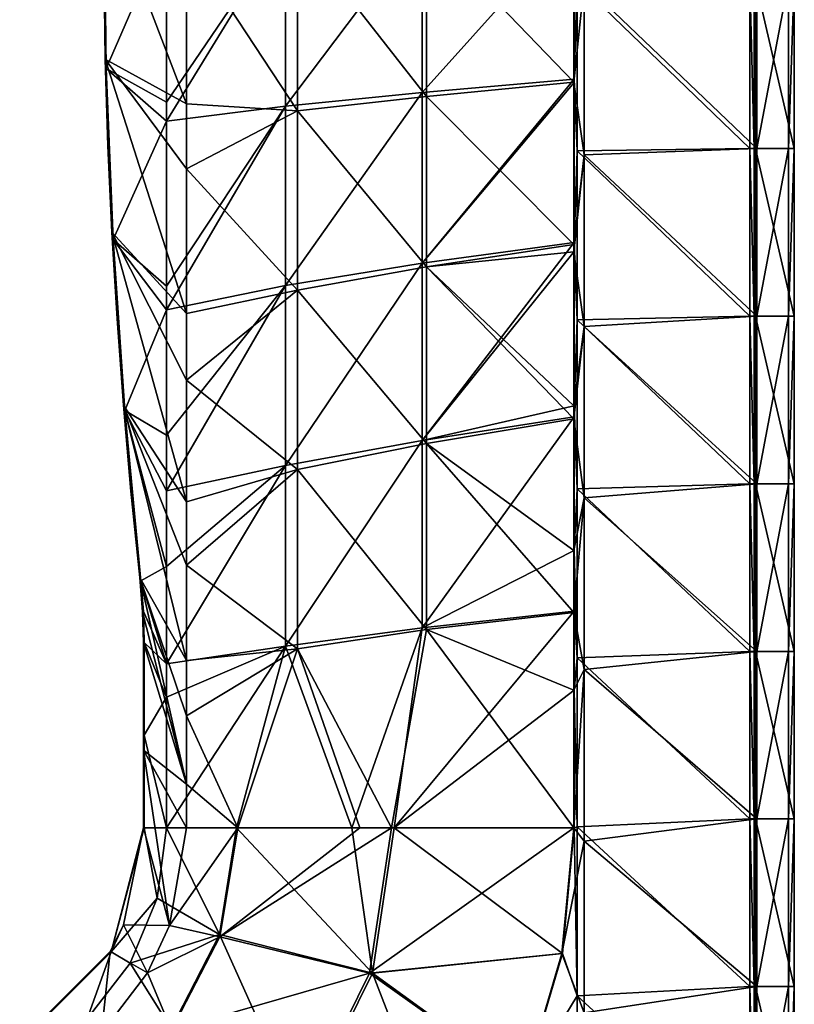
# Model space of a CAD drawing. Extents: x -85 to 85, y -85 to 85.
# Tile 10 of 14: x 49 to 85, y -51 to -6. Entities that reach past the tile are written whole.
import ezdxf

# ---------------------------------------------------------------- set-up
doc = ezdxf.new("R2010")
doc.units = 0
doc.header["$LTSCALE"] = 159.143519
for name, color, linetype in [('1', 7, 'CONTINUOUS'), ('103', 7, 'CONTINUOUS'), ('11', 7, 'CONTINUOUS'), ('111', 7, 'CONTINUOUS'), ('12', 7, 'CONTINUOUS'), ('121', 7, 'CONTINUOUS'), ('129', 7, 'CONTINUOUS'), ('13', 7, 'CONTINUOUS'), ('14', 7, 'CONTINUOUS'), ('2', 7, 'CONTINUOUS'), ('21', 7, 'CONTINUOUS'), ('22', 7, 'CONTINUOUS'), ('23', 7, 'CONTINUOUS'), ('24', 7, 'CONTINUOUS'), ('4', 7, 'CONTINUOUS'), ('45', 7, 'CONTINUOUS'), ('46', 7, 'CONTINUOUS')]:
    doc.layers.add(name, color=color, linetype=linetype)

msp = doc.modelspace()

# ---------------------------------------------------------------- linework, layer by layer
at = {"layer": '1', "color": 7, "linetype": 'CONTINUOUS'}
for points in [[(85, -3.895), (85, -11.684), (83.2, -3.895), (85, -3.895)], [(83.2, -3.895), (85, -11.684), (83.2, -11.684), (83.2, -3.895)], [(85, -11.684), (85, -19.474), (83.2, -11.684), (85, -11.684)], [(83.2, -11.684), (85, -19.474), (83.2, -19.474), (83.2, -11.684)], [(85, -19.474), (85, -27.263), (83.2, -19.474), (85, -19.474)], [(83.2, -19.474), (85, -27.263), (83.2, -27.263), (83.2, -19.474)], [(85, -27.263), (85, -35.053), (83.2, -27.263), (85, -27.263)], [(83.2, -27.263), (85, -35.053), (83.2, -35.053), (83.2, -27.263)], [(85, -35.053), (85, -42.842), (83.2, -35.053), (85, -35.053)], [(83.2, -35.053), (85, -42.842), (83.2, -42.842), (83.2, -35.053)], [(85, -42.842), (85, -50.632), (83.2, -42.842), (85, -42.842)], [(83.2, -42.842), (85, -50.632), (83.2, -50.632), (83.2, -42.842)], [(85, -50.632), (85, -58.421), (83.2, -50.632), (85, -50.632)], [(83.2, -50.632), (85, -58.421), (83.2, -58.421), (83.2, -50.632)]]:
    msp.add_3dface(points, dxfattribs=at)
at = {"layer": '103', "color": 7, "linetype": 'CONTINUOUS'}
for points in [[(85, -11.684), (85, -3.895), (84.733, -11.684, 5.102), (85, -11.684)], [(84.733, -11.684, 5.102), (85, -3.895), (84.733, -3.895, 5.102), (84.733, -11.684, 5.102)], [(85, -19.474), (85, -11.684), (84.733, -19.474, 5.102), (85, -19.474)], [(84.733, -19.474, 5.102), (85, -11.684), (84.733, -11.684, 5.102), (84.733, -19.474, 5.102)], [(85, -27.263), (85, -19.474), (84.733, -27.263, 5.102), (85, -27.263)], [(84.733, -27.263, 5.102), (85, -19.474), (84.733, -19.474, 5.102), (84.733, -27.263, 5.102)], [(85, -35.053), (85, -27.263), (84.733, -35.053, 5.102), (85, -35.053)], [(84.733, -35.053, 5.102), (85, -27.263), (84.733, -27.263, 5.102), (84.733, -35.053, 5.102)], [(85, -42.842), (85, -35.053), (84.733, -42.842, 5.102), (85, -42.842)], [(84.733, -42.842, 5.102), (85, -35.053), (84.733, -35.053, 5.102), (84.733, -42.842, 5.102)], [(85, -50.632), (85, -42.842), (84.733, -50.632, 5.102), (85, -50.632)], [(84.733, -50.632, 5.102), (85, -42.842), (84.733, -42.842, 5.102), (84.733, -50.632, 5.102)], [(85, -58.421), (85, -50.632), (84.733, -58.421, 5.102), (85, -58.421)], [(84.733, -58.421, 5.102), (85, -50.632), (84.733, -50.632, 5.102), (84.733, -58.421, 5.102)]]:
    msp.add_3dface(points, dxfattribs=at)
at = {"layer": '11', "color": 7, "linetype": 'CONTINUOUS'}
for points in [[(56.75, -43.25, 13), (55.959, -47.802, 13), (59.133, -43.25, 11.025), (56.75, -43.25, 13)], [(55.959, -47.802, 13), (58.301, -48.322, 11.025), (59.133, -43.25, 11.025), (55.959, -47.802, 13)], [(65.26, -50.017, 7.549), (66.277, -43.25, 7.549), (58.301, -48.322, 11.025), (65.26, -50.017, 7.549)], [(58.301, -48.322, 11.025), (66.277, -43.25, 7.549), (64.801, -43.25, 8.028), (58.301, -48.322, 11.025)], [(59.133, -43.25, 11.025), (58.301, -48.322, 11.025), (64.801, -43.25, 8.028), (59.133, -43.25, 11.025)], [(74.201, -49.098, 6.5), (74.75, -43.25, 6.5), (65.26, -50.017, 7.549), (74.201, -49.098, 6.5)], [(65.26, -50.017, 7.549), (74.75, -43.25, 6.5), (66.277, -43.25, 7.549), (65.26, -50.017, 7.549)], [(55.959, -47.802, 13), (54.942, -50, 13), (58.301, -48.322, 11.025), (55.959, -47.802, 13)], [(54.942, -50, 13), (56.051, -52.653, 11.025), (58.301, -48.322, 11.025), (54.942, -50, 13)], [(56.051, -52.653, 11.025), (65.26, -50.017, 7.549), (58.301, -48.322, 11.025), (56.051, -52.653, 11.025)], [(72.429, -55.115, 6.5), (74.201, -49.098, 6.5), (65.26, -50.017, 7.549), (72.429, -55.115, 6.5)], [(54.942, -50, 13), (52.796, -52.796, 13), (56.051, -52.653, 11.025), (54.942, -50, 13)], [(61.987, -56.635, 7.549), (65.26, -50.017, 7.549), (56.051, -52.653, 11.025), (61.987, -56.635, 7.549)], [(61.987, -56.635, 7.549), (72.429, -55.115, 6.5), (65.26, -50.017, 7.549), (61.987, -56.635, 7.549)]]:
    msp.add_3dface(points, dxfattribs=at)
at = {"layer": '111', "color": 7, "linetype": 'CONTINUOUS'}
for points in [[(83.2, -3.895), (83.2, -11.684), (83.132, -3.895, 3.9), (83.2, -3.895)], [(83.132, -3.895, 3.9), (83.2, -11.684), (83.132, -11.684, 3.9), (83.132, -3.895, 3.9)], [(83.2, -11.684), (83.2, -19.474), (83.132, -11.684, 3.9), (83.2, -11.684)], [(83.132, -11.684, 3.9), (83.2, -19.474), (83.132, -19.474, 3.9), (83.132, -11.684, 3.9)], [(83.2, -19.474), (83.2, -27.263), (83.132, -19.474, 3.9), (83.2, -19.474)], [(83.132, -19.474, 3.9), (83.2, -27.263), (83.132, -27.263, 3.9), (83.132, -19.474, 3.9)], [(83.2, -27.263), (83.2, -35.053), (83.132, -27.263, 3.9), (83.2, -27.263)], [(83.132, -27.263, 3.9), (83.2, -35.053), (83.132, -35.053, 3.9), (83.132, -27.263, 3.9)], [(83.2, -35.053), (83.2, -42.842), (83.132, -35.053, 3.9), (83.2, -35.053)], [(83.132, -35.053, 3.9), (83.2, -42.842), (83.132, -42.842, 3.9), (83.132, -35.053, 3.9)], [(83.2, -42.842), (83.2, -50.632), (83.132, -42.842, 3.9), (83.2, -42.842)], [(83.132, -42.842, 3.9), (83.2, -50.632), (83.132, -50.632, 3.9), (83.132, -42.842, 3.9)], [(83.2, -50.632), (83.2, -58.421), (83.132, -50.632, 3.9), (83.2, -50.632)], [(83.132, -50.632, 3.9), (83.2, -58.421), (83.132, -58.421, 3.9), (83.132, -50.632, 3.9)]]:
    msp.add_3dface(points, dxfattribs=at)
at = {"layer": '12', "color": 7, "linetype": 'CONTINUOUS'}
for points in [[(56.75, -2.063, 13), (61.907, -9.933, 9.303), (61.907, -1.597, 9.303), (56.75, -2.063, 13)], [(61.907, -1.597, 9.303), (67.907, -9.253, 7.136), (67.907, -1.482, 7.136), (61.907, -1.597, 9.303)], [(61.907, -9.933, 9.303), (67.907, -9.253, 7.136), (61.907, -1.597, 9.303), (61.907, -9.933, 9.303)], [(74.75, -8.59, 6.5), (74.75, -1.422, 6.5), (67.907, -1.482, 7.136), (74.75, -8.59, 6.5)], [(67.907, -9.253, 7.136), (74.75, -8.59, 6.5), (67.907, -1.482, 7.136), (67.907, -9.253, 7.136)], [(56.75, -2.063, 13), (56.75, -9.596, 13), (61.907, -9.933, 9.303), (56.75, -2.063, 13)], [(74.75, -16.14, 6.5), (74.75, -8.59, 6.5), (67.907, -9.253, 7.136), (74.75, -16.14, 6.5)], [(56.75, -9.596, 13), (56.75, -12.618, 13), (61.907, -9.933, 9.303), (56.75, -9.596, 13)], [(61.907, -9.933, 9.303), (67.907, -17.179, 7.136), (67.907, -9.253, 7.136), (61.907, -9.933, 9.303)], [(67.907, -17.179, 7.136), (74.75, -16.14, 6.5), (67.907, -9.253, 7.136), (67.907, -17.179, 7.136)], [(56.75, -12.618, 13), (61.907, -18.268, 9.303), (61.907, -9.933, 9.303), (56.75, -12.618, 13)], [(61.907, -18.268, 9.303), (67.907, -17.179, 7.136), (61.907, -9.933, 9.303), (61.907, -18.268, 9.303)], [(56.75, -12.618, 13), (56.75, -19.35, 13), (61.907, -18.268, 9.303), (56.75, -12.618, 13)], [(74.75, -16.473, 6.5), (74.75, -16.14, 6.5), (67.907, -17.179, 7.136), (74.75, -16.473, 6.5)], [(74.75, -23.633, 6.5), (74.75, -16.473, 6.5), (67.907, -17.179, 7.136), (74.75, -23.633, 6.5)], [(61.907, -18.268, 9.303), (67.907, -25.393, 7.136), (67.907, -17.179, 7.136), (61.907, -18.268, 9.303)], [(74.75, -24.242, 6.5), (74.75, -23.633, 6.5), (67.907, -17.179, 7.136), (74.75, -24.242, 6.5)], [(67.907, -25.393, 7.136), (74.75, -24.242, 6.5), (67.907, -17.179, 7.136), (67.907, -25.393, 7.136)], [(56.75, -19.35, 13), (56.75, -22.449, 13), (61.907, -18.268, 9.303), (56.75, -19.35, 13)], [(56.75, -22.449, 13), (61.907, -26.599, 9.303), (61.907, -18.268, 9.303), (56.75, -22.449, 13)], [(61.907, -26.599, 9.303), (67.907, -25.393, 7.136), (61.907, -18.268, 9.303), (61.907, -26.599, 9.303)], [(56.75, -22.449, 13), (56.75, -28.099, 13), (61.907, -26.599, 9.303), (56.75, -22.449, 13)], [(74.75, -30.364, 6.5), (74.75, -24.242, 6.5), (67.907, -25.393, 7.136), (74.75, -30.364, 6.5)], [(61.907, -26.599, 9.303), (67.907, -34.034, 7.136), (67.907, -25.393, 7.136), (61.907, -26.599, 9.303)], [(74.75, -33.24, 6.5), (74.75, -30.364, 6.5), (67.907, -25.393, 7.136), (74.75, -33.24, 6.5)], [(67.907, -34.034, 7.136), (74.75, -33.24, 6.5), (67.907, -25.393, 7.136), (67.907, -34.034, 7.136)], [(56.75, -28.099, 13), (56.75, -31.046, 13), (61.907, -26.599, 9.303), (56.75, -28.099, 13)], [(56.75, -31.046, 13), (61.907, -34.928, 9.303), (61.907, -26.599, 9.303), (56.75, -31.046, 13)], [(61.907, -34.928, 9.303), (67.907, -34.034, 7.136), (61.907, -26.599, 9.303), (61.907, -34.928, 9.303)], [(56.75, -31.046, 13), (56.75, -35.469, 13), (61.907, -34.928, 9.303), (56.75, -31.046, 13)], [(74.75, -36.85, 6.5), (74.75, -33.24, 6.5), (67.907, -34.034, 7.136), (74.75, -36.85, 6.5)], [(61.907, -34.928, 9.303), (66.277, -43.25, 7.549), (67.907, -34.034, 7.136), (61.907, -34.928, 9.303)], [(66.277, -43.25, 7.549), (74.75, -43.25, 6.5), (67.907, -34.034, 7.136), (66.277, -43.25, 7.549)], [(74.75, -43.25, 6.5), (74.75, -36.85, 6.5), (67.907, -34.034, 7.136), (74.75, -43.25, 6.5)], [(56.75, -35.469, 13), (56.75, -38.049, 13), (61.907, -34.928, 9.303), (56.75, -35.469, 13)], [(56.75, -38.049, 13), (59.133, -43.25, 11.025), (61.907, -34.928, 9.303), (56.75, -38.049, 13)], [(59.133, -43.25, 11.025), (64.801, -43.25, 8.028), (61.907, -34.928, 9.303), (59.133, -43.25, 11.025)], [(64.801, -43.25, 8.028), (66.277, -43.25, 7.549), (61.907, -34.928, 9.303), (64.801, -43.25, 8.028)], [(56.75, -38.049, 13), (56.75, -41.221, 13), (59.133, -43.25, 11.025), (56.75, -38.049, 13)], [(56.75, -41.221, 13), (56.75, -43.25, 13), (59.133, -43.25, 11.025), (56.75, -41.221, 13)]]:
    msp.add_3dface(points, dxfattribs=at)
at = {"layer": '121', "color": 7, "linetype": 'CONTINUOUS'}
for points in [[(83.259, -3.895, 6.5), (83.259, -11.684, 6.5), (84.733, -3.895, 5.102), (83.259, -3.895, 6.5)], [(83.259, -11.684, 6.5), (84.733, -11.684, 5.102), (84.733, -3.895, 5.102), (83.259, -11.684, 6.5)], [(83.259, -11.684, 6.5), (83.259, -19.474, 6.5), (84.733, -11.684, 5.102), (83.259, -11.684, 6.5)], [(83.259, -19.474, 6.5), (84.733, -19.474, 5.102), (84.733, -11.684, 5.102), (83.259, -19.474, 6.5)], [(83.259, -19.474, 6.5), (83.259, -27.263, 6.5), (84.733, -19.474, 5.102), (83.259, -19.474, 6.5)], [(83.259, -27.263, 6.5), (84.733, -27.263, 5.102), (84.733, -19.474, 5.102), (83.259, -27.263, 6.5)], [(83.259, -27.263, 6.5), (83.259, -35.053, 6.5), (84.733, -27.263, 5.102), (83.259, -27.263, 6.5)], [(83.259, -35.053, 6.5), (84.733, -35.053, 5.102), (84.733, -27.263, 5.102), (83.259, -35.053, 6.5)], [(83.259, -35.053, 6.5), (83.259, -42.842, 6.5), (84.733, -35.053, 5.102), (83.259, -35.053, 6.5)], [(83.259, -42.842, 6.5), (84.733, -42.842, 5.102), (84.733, -35.053, 5.102), (83.259, -42.842, 6.5)], [(83.259, -42.842, 6.5), (83.259, -50.632, 6.5), (84.733, -42.842, 5.102), (83.259, -42.842, 6.5)], [(83.259, -50.632, 6.5), (84.733, -50.632, 5.102), (84.733, -42.842, 5.102), (83.259, -50.632, 6.5)], [(83.259, -50.632, 6.5), (83.259, -58.421, 6.5), (84.733, -50.632, 5.102), (83.259, -50.632, 6.5)], [(83.259, -58.421, 6.5), (84.733, -58.421, 5.102), (84.733, -50.632, 5.102), (83.259, -58.421, 6.5)]]:
    msp.add_3dface(points, dxfattribs=at)
at = {"layer": '129', "color": 7, "linetype": 'CONTINUOUS'}
for points in [[(82.928, -11.684, 4.1), (82.928, -3.895, 4.1), (83.132, -11.684, 3.9), (82.928, -11.684, 4.1)], [(82.928, -3.895, 4.1), (83.132, -3.895, 3.9), (83.132, -11.684, 3.9), (82.928, -3.895, 4.1)], [(82.928, -19.474, 4.1), (82.928, -11.684, 4.1), (83.132, -19.474, 3.9), (82.928, -19.474, 4.1)], [(82.928, -11.684, 4.1), (83.132, -11.684, 3.9), (83.132, -19.474, 3.9), (82.928, -11.684, 4.1)], [(82.928, -27.263, 4.1), (82.928, -19.474, 4.1), (83.132, -27.263, 3.9), (82.928, -27.263, 4.1)], [(82.928, -19.474, 4.1), (83.132, -19.474, 3.9), (83.132, -27.263, 3.9), (82.928, -19.474, 4.1)], [(82.928, -35.053, 4.1), (82.928, -27.263, 4.1), (83.132, -35.053, 3.9), (82.928, -35.053, 4.1)], [(82.928, -27.263, 4.1), (83.132, -27.263, 3.9), (83.132, -35.053, 3.9), (82.928, -27.263, 4.1)], [(82.928, -42.842, 4.1), (82.928, -35.053, 4.1), (83.132, -42.842, 3.9), (82.928, -42.842, 4.1)], [(82.928, -35.053, 4.1), (83.132, -35.053, 3.9), (83.132, -42.842, 3.9), (82.928, -35.053, 4.1)], [(82.928, -50.632, 4.1), (82.928, -42.842, 4.1), (83.132, -50.632, 3.9), (82.928, -50.632, 4.1)], [(82.928, -42.842, 4.1), (83.132, -42.842, 3.9), (83.132, -50.632, 3.9), (82.928, -42.842, 4.1)], [(82.928, -58.421, 4.1), (82.928, -50.632, 4.1), (83.132, -58.421, 3.9), (82.928, -58.421, 4.1)], [(82.928, -50.632, 4.1), (83.132, -50.632, 3.9), (83.132, -58.421, 3.9), (82.928, -50.632, 4.1)]]:
    msp.add_3dface(points, dxfattribs=at)
at = {"layer": '13', "color": 7, "linetype": 'CONTINUOUS'}
for points in [[(74.771, -1.195, 4.1), (74.903, -3.928, 4.1), (74.771, -8.449, 4.1), (74.771, -1.195, 4.1)], [(74.903, -3.928, 4.1), (74.903, -11.783, 4.1), (74.771, -8.449, 4.1), (74.903, -3.928, 4.1)], [(82.928, -11.684, 4.1), (74.903, -3.928, 4.1), (82.928, -3.895, 4.1), (82.928, -11.684, 4.1)], [(74.903, -11.783, 4.1), (74.903, -3.928, 4.1), (82.928, -11.684, 4.1), (74.903, -11.783, 4.1)], [(74.771, -8.449, 4.1), (74.903, -11.783, 4.1), (74.771, -8.611, 4.1), (74.771, -8.449, 4.1)], [(74.771, -8.611, 4.1), (74.903, -11.783, 4.1), (74.771, -16.039, 4.1), (74.771, -8.611, 4.1)], [(74.903, -11.783, 4.1), (74.903, -19.639, 4.1), (74.771, -16.039, 4.1), (74.903, -11.783, 4.1)], [(82.928, -19.474, 4.1), (74.903, -11.783, 4.1), (82.928, -11.684, 4.1), (82.928, -19.474, 4.1)], [(74.903, -19.639, 4.1), (74.903, -11.783, 4.1), (82.928, -19.474, 4.1), (74.903, -19.639, 4.1)], [(74.771, -16.039, 4.1), (74.903, -19.639, 4.1), (74.771, -16.461, 4.1), (74.771, -16.039, 4.1)], [(74.771, -16.461, 4.1), (74.903, -19.639, 4.1), (74.771, -23.637, 4.1), (74.771, -16.461, 4.1)], [(74.903, -19.639, 4.1), (74.903, -27.494, 4.1), (74.771, -23.637, 4.1), (74.903, -19.639, 4.1)], [(82.928, -27.263, 4.1), (74.903, -19.639, 4.1), (82.928, -19.474, 4.1), (82.928, -27.263, 4.1)], [(74.903, -27.494, 4.1), (74.903, -19.639, 4.1), (82.928, -27.263, 4.1), (74.903, -27.494, 4.1)], [(74.771, -23.637, 4.1), (74.903, -27.494, 4.1), (74.771, -24.154, 4.1), (74.771, -23.637, 4.1)], [(74.771, -24.154, 4.1), (74.903, -27.494, 4.1), (74.771, -30.368, 4.1), (74.771, -24.154, 4.1)], [(82.928, -35.053, 4.1), (74.903, -27.494, 4.1), (82.928, -27.263, 4.1), (82.928, -35.053, 4.1)], [(74.903, -27.494, 4.1), (74.903, -35.35, 4.1), (74.771, -30.368, 4.1), (74.903, -27.494, 4.1)], [(74.903, -35.35, 4.1), (74.903, -27.494, 4.1), (82.928, -35.053, 4.1), (74.903, -35.35, 4.1)], [(74.771, -30.368, 4.1), (74.903, -35.35, 4.1), (74.771, -33.18, 4.1), (74.771, -30.368, 4.1)], [(74.771, -33.18, 4.1), (74.903, -35.35, 4.1), (74.771, -36.86, 4.1), (74.771, -33.18, 4.1)], [(82.928, -42.842, 4.1), (74.903, -35.35, 4.1), (82.928, -35.053, 4.1), (82.928, -42.842, 4.1)], [(74.903, -35.35, 4.1), (74.903, -43.205, 4.1), (74.771, -36.86, 4.1), (74.903, -35.35, 4.1)], [(74.903, -43.205, 4.1), (74.903, -35.35, 4.1), (82.928, -42.842, 4.1), (74.903, -43.205, 4.1)], [(74.903, -43.205, 4.1), (74.771, -43.25, 4.1), (74.771, -36.86, 4.1), (74.903, -43.205, 4.1)], [(82.928, -50.632, 4.1), (74.903, -43.205, 4.1), (82.928, -42.842, 4.1), (82.928, -50.632, 4.1)], [(74.224, -49.094, 4.1), (74.771, -43.25, 4.1), (74.903, -51.061, 4.1), (74.224, -49.094, 4.1)], [(74.903, -51.061, 4.1), (74.771, -43.25, 4.1), (74.903, -43.205, 4.1), (74.903, -51.061, 4.1)], [(74.903, -51.061, 4.1), (74.903, -43.205, 4.1), (82.928, -50.632, 4.1), (74.903, -51.061, 4.1)], [(72.449, -55.123, 4.1), (74.224, -49.094, 4.1), (74.903, -51.061, 4.1), (72.449, -55.123, 4.1)], [(82.928, -58.421, 4.1), (74.903, -51.061, 4.1), (82.928, -50.632, 4.1), (82.928, -58.421, 4.1)], [(74.903, -58.916, 4.1), (72.449, -55.123, 4.1), (74.903, -51.061, 4.1), (74.903, -58.916, 4.1)], [(74.903, -58.916, 4.1), (74.903, -51.061, 4.1), (82.928, -58.421, 4.1), (74.903, -58.916, 4.1)]]:
    msp.add_3dface(points, dxfattribs=at)
at = {"layer": '14', "color": 7, "linetype": 'CONTINUOUS'}
for points in [[(53.027, -7.959, 10.6), (52.919, 0, 10.6), (55.823, -1.5, 10.6), (53.027, -7.959, 10.6)], [(55.823, -9.525, 10.6), (53.027, -7.959, 10.6), (55.823, -1.5, 10.6), (55.823, -9.525, 10.6)], [(53.349, -15.912, 10.6), (53.027, -7.959, 10.6), (55.823, -10.41, 10.6), (53.349, -15.912, 10.6)], [(55.823, -10.41, 10.6), (53.027, -7.959, 10.6), (55.823, -9.525, 10.6), (55.823, -10.41, 10.6)], [(55.823, -18.071, 10.6), (53.349, -15.912, 10.6), (55.823, -10.41, 10.6), (55.823, -18.071, 10.6)], [(53.886, -23.853, 10.6), (53.349, -15.912, 10.6), (55.823, -19.18, 10.6), (53.886, -23.853, 10.6)], [(55.823, -19.18, 10.6), (53.349, -15.912, 10.6), (55.823, -18.071, 10.6), (55.823, -19.18, 10.6)], [(55.823, -25.001, 10.6), (53.886, -23.853, 10.6), (55.823, -19.18, 10.6), (55.823, -25.001, 10.6)], [(54.637, -31.777, 10.6), (53.886, -23.853, 10.6), (55.823, -31.101, 10.6), (54.637, -31.777, 10.6)], [(55.823, -31.101, 10.6), (53.886, -23.853, 10.6), (55.823, -27.589, 10.6), (55.823, -31.101, 10.6)], [(55.823, -27.589, 10.6), (53.886, -23.853, 10.6), (55.823, -25.001, 10.6), (55.823, -27.589, 10.6)], [(55.823, -35.635, 10.6), (54.637, -31.777, 10.6), (55.823, -31.101, 10.6), (55.823, -35.635, 10.6)], [(54.753, -33.206, 10.6), (54.637, -31.777, 10.6), (55.823, -35.635, 10.6), (54.753, -33.206, 10.6)], [(54.792, -34.639, 10.6), (54.753, -33.206, 10.6), (55.823, -35.635, 10.6), (54.792, -34.639, 10.6)], [(54.792, -38.944, 10.6), (54.792, -34.639, 10.6), (55.823, -37.176, 10.6), (54.792, -38.944, 10.6)], [(55.823, -37.176, 10.6), (54.792, -34.639, 10.6), (55.823, -35.635, 10.6), (55.823, -37.176, 10.6)], [(55.823, -43.25, 10.6), (54.792, -38.944, 10.6), (55.823, -37.176, 10.6), (55.823, -43.25, 10.6)], [(54.792, -43.25, 10.6), (54.792, -38.944, 10.6), (55.823, -43.25, 10.6), (54.792, -43.25, 10.6)], [(53.245, -49.022, 10.6), (54.792, -43.25, 10.6), (55.389, -46.521, 10.6), (53.245, -49.022, 10.6)], [(55.389, -46.521, 10.6), (54.792, -43.25, 10.6), (55.823, -43.25, 10.6), (55.389, -46.521, 10.6)], [(54.133, -49.545, 10.6), (53.245, -49.022, 10.6), (55.389, -46.521, 10.6), (54.133, -49.545, 10.6)], [(49.022, -53.245, 10.6), (53.245, -49.022, 10.6), (52.14, -52.14, 10.6), (49.022, -53.245, 10.6)], [(52.14, -52.14, 10.6), (53.245, -49.022, 10.6), (54.133, -49.545, 10.6), (52.14, -52.14, 10.6)]]:
    msp.add_3dface(points, dxfattribs=at)
at = {"layer": '2', "color": 7, "linetype": 'CONTINUOUS'}
for points in [[(74.75, -1.422, 6.5), (74.75, -8.59, 6.5), (75.234, -3.989, 6.5), (74.75, -1.422, 6.5)], [(75.234, -3.989, 6.5), (74.75, -8.59, 6.5), (75.234, -11.967, 6.5), (75.234, -3.989, 6.5)], [(83.259, -3.895, 6.5), (75.234, -3.989, 6.5), (83.259, -11.684, 6.5), (83.259, -3.895, 6.5)], [(75.234, -3.989, 6.5), (75.234, -11.967, 6.5), (83.259, -11.684, 6.5), (75.234, -3.989, 6.5)], [(74.75, -8.59, 6.5), (74.75, -16.14, 6.5), (75.234, -11.967, 6.5), (74.75, -8.59, 6.5)], [(83.259, -11.684, 6.5), (75.234, -11.967, 6.5), (83.259, -19.474, 6.5), (83.259, -11.684, 6.5)], [(74.75, -16.14, 6.5), (74.75, -16.473, 6.5), (75.234, -11.967, 6.5), (74.75, -16.14, 6.5)], [(75.234, -11.967, 6.5), (74.75, -16.473, 6.5), (75.234, -19.944, 6.5), (75.234, -11.967, 6.5)], [(75.234, -11.967, 6.5), (75.234, -19.944, 6.5), (83.259, -19.474, 6.5), (75.234, -11.967, 6.5)], [(74.75, -16.473, 6.5), (74.75, -23.633, 6.5), (75.234, -19.944, 6.5), (74.75, -16.473, 6.5)], [(83.259, -19.474, 6.5), (75.234, -19.944, 6.5), (83.259, -27.263, 6.5), (83.259, -19.474, 6.5)], [(74.75, -23.633, 6.5), (74.75, -24.242, 6.5), (75.234, -19.944, 6.5), (74.75, -23.633, 6.5)], [(75.234, -19.944, 6.5), (74.75, -24.242, 6.5), (75.234, -27.922, 6.5), (75.234, -19.944, 6.5)], [(75.234, -19.944, 6.5), (75.234, -27.922, 6.5), (83.259, -27.263, 6.5), (75.234, -19.944, 6.5)], [(74.75, -24.242, 6.5), (74.75, -30.364, 6.5), (75.234, -27.922, 6.5), (74.75, -24.242, 6.5)], [(83.259, -27.263, 6.5), (75.234, -27.922, 6.5), (83.259, -35.053, 6.5), (83.259, -27.263, 6.5)], [(74.75, -30.364, 6.5), (74.75, -33.24, 6.5), (75.234, -27.922, 6.5), (74.75, -30.364, 6.5)], [(75.234, -27.922, 6.5), (74.75, -33.24, 6.5), (75.234, -35.9, 6.5), (75.234, -27.922, 6.5)], [(75.234, -27.922, 6.5), (75.234, -35.9, 6.5), (83.259, -35.053, 6.5), (75.234, -27.922, 6.5)], [(74.75, -33.24, 6.5), (74.75, -36.85, 6.5), (75.234, -35.9, 6.5), (74.75, -33.24, 6.5)], [(83.259, -35.053, 6.5), (75.234, -35.9, 6.5), (83.259, -42.842, 6.5), (83.259, -35.053, 6.5)], [(74.75, -36.85, 6.5), (74.75, -43.25, 6.5), (75.234, -35.9, 6.5), (74.75, -36.85, 6.5)], [(75.234, -35.9, 6.5), (74.75, -43.25, 6.5), (75.234, -43.877, 6.5), (75.234, -35.9, 6.5)], [(75.234, -35.9, 6.5), (75.234, -43.877, 6.5), (83.259, -42.842, 6.5), (75.234, -35.9, 6.5)], [(83.259, -42.842, 6.5), (75.234, -43.877, 6.5), (83.259, -50.632, 6.5), (83.259, -42.842, 6.5)], [(75.234, -43.877, 6.5), (74.75, -43.25, 6.5), (74.201, -49.098, 6.5), (75.234, -43.877, 6.5)], [(75.234, -51.855, 6.5), (75.234, -43.877, 6.5), (74.201, -49.098, 6.5), (75.234, -51.855, 6.5)], [(75.234, -43.877, 6.5), (75.234, -51.855, 6.5), (83.259, -50.632, 6.5), (75.234, -43.877, 6.5)], [(72.429, -55.115, 6.5), (75.234, -51.855, 6.5), (74.201, -49.098, 6.5), (72.429, -55.115, 6.5)], [(83.259, -50.632, 6.5), (75.234, -51.855, 6.5), (83.259, -58.421, 6.5), (83.259, -50.632, 6.5)]]:
    msp.add_3dface(points, dxfattribs=at)
at = {"layer": '21', "color": 7, "linetype": 'CONTINUOUS'}
for points in [[(55.389, -46.521, 10.6), (55.823, -43.25, 10.6), (58.282, -48.218, 8.165), (55.389, -46.521, 10.6)], [(55.823, -43.25, 10.6), (59.082, -43.249, 8.165), (58.282, -48.218, 8.165), (55.823, -43.25, 10.6)], [(59.082, -43.249, 8.165), (65.394, -50.01, 5.027), (58.282, -48.218, 8.165), (59.082, -43.249, 8.165)], [(64.431, -43.249, 5.615), (65.394, -50.01, 5.027), (59.082, -43.249, 8.165), (64.431, -43.249, 5.615)], [(66.403, -43.249, 5.027), (65.394, -50.01, 5.027), (64.431, -43.249, 5.615), (66.403, -43.249, 5.027)], [(66.403, -43.249, 5.027), (74.224, -49.094, 4.1), (65.394, -50.01, 5.027), (66.403, -43.249, 5.027)], [(74.771, -43.25, 4.1), (74.224, -49.094, 4.1), (66.403, -43.249, 5.027), (74.771, -43.25, 4.1)], [(54.133, -49.545, 10.6), (55.389, -46.521, 10.6), (58.282, -48.218, 8.165), (54.133, -49.545, 10.6)], [(54.133, -49.545, 10.6), (58.282, -48.218, 8.165), (56.036, -52.586, 8.165), (54.133, -49.545, 10.6)], [(58.282, -48.218, 8.165), (62.103, -56.69, 5.027), (56.036, -52.586, 8.165), (58.282, -48.218, 8.165)], [(65.394, -50.01, 5.027), (62.103, -56.69, 5.027), (58.282, -48.218, 8.165), (65.394, -50.01, 5.027)], [(74.224, -49.094, 4.1), (72.449, -55.123, 4.1), (65.394, -50.01, 5.027), (74.224, -49.094, 4.1)], [(52.14, -52.14, 10.6), (54.133, -49.545, 10.6), (56.036, -52.586, 8.165), (52.14, -52.14, 10.6)], [(65.394, -50.01, 5.027), (69.516, -60.675, 4.1), (62.103, -56.69, 5.027), (65.394, -50.01, 5.027)], [(72.449, -55.123, 4.1), (69.516, -60.675, 4.1), (65.394, -50.01, 5.027), (72.449, -55.123, 4.1)]]:
    msp.add_3dface(points, dxfattribs=at)
at = {"layer": '22', "color": 7, "linetype": 'CONTINUOUS'}
for points in [[(67.701, -9.066, 4.726), (61.351, -9.704, 6.894), (67.701, -1.283, 4.726), (67.701, -9.066, 4.726)], [(67.701, -1.283, 4.726), (61.351, -9.704, 6.894), (61.351, -1.378, 6.894), (67.701, -1.283, 4.726)], [(74.771, -1.195, 4.1), (74.771, -8.449, 4.1), (67.701, -9.066, 4.726), (74.771, -1.195, 4.1)], [(74.771, -1.195, 4.1), (67.701, -9.066, 4.726), (67.701, -1.283, 4.726), (74.771, -1.195, 4.1)], [(55.823, -10.41, 10.6), (55.823, -9.525, 10.6), (61.351, -1.378, 6.894), (55.823, -10.41, 10.6)], [(61.351, -9.704, 6.894), (55.823, -10.41, 10.6), (61.351, -1.378, 6.894), (61.351, -9.704, 6.894)], [(55.823, -9.525, 10.6), (55.823, -1.5, 10.6), (61.351, -1.378, 6.894), (55.823, -9.525, 10.6)], [(74.771, -8.449, 4.1), (74.771, -8.611, 4.1), (67.701, -17.01, 4.726), (74.771, -8.449, 4.1)], [(74.771, -8.449, 4.1), (67.701, -17.01, 4.726), (67.701, -9.066, 4.726), (74.771, -8.449, 4.1)], [(74.771, -8.611, 4.1), (74.771, -16.039, 4.1), (67.701, -17.01, 4.726), (74.771, -8.611, 4.1)], [(67.701, -17.01, 4.726), (61.351, -18.043, 6.894), (67.701, -9.066, 4.726), (67.701, -17.01, 4.726)], [(67.701, -9.066, 4.726), (61.351, -18.043, 6.894), (61.351, -9.704, 6.894), (67.701, -9.066, 4.726)], [(55.823, -19.18, 10.6), (55.823, -18.071, 10.6), (61.351, -9.704, 6.894), (55.823, -19.18, 10.6)], [(61.351, -18.043, 6.894), (55.823, -19.18, 10.6), (61.351, -9.704, 6.894), (61.351, -18.043, 6.894)], [(55.823, -18.071, 10.6), (55.823, -10.41, 10.6), (61.351, -9.704, 6.894), (55.823, -18.071, 10.6)], [(74.771, -16.039, 4.1), (74.771, -16.461, 4.1), (67.701, -25.256, 4.726), (74.771, -16.039, 4.1)], [(74.771, -16.039, 4.1), (67.701, -25.256, 4.726), (67.701, -17.01, 4.726), (74.771, -16.039, 4.1)], [(74.771, -16.461, 4.1), (74.771, -23.637, 4.1), (67.701, -25.256, 4.726), (74.771, -16.461, 4.1)], [(67.701, -25.256, 4.726), (61.351, -26.406, 6.894), (67.701, -17.01, 4.726), (67.701, -25.256, 4.726)], [(67.701, -17.01, 4.726), (61.351, -26.406, 6.894), (61.351, -18.043, 6.894), (67.701, -17.01, 4.726)], [(55.823, -27.589, 10.6), (55.823, -25.001, 10.6), (61.351, -18.043, 6.894), (55.823, -27.589, 10.6)], [(61.351, -26.406, 6.894), (55.823, -27.589, 10.6), (61.351, -18.043, 6.894), (61.351, -26.406, 6.894)], [(55.823, -25.001, 10.6), (55.823, -19.18, 10.6), (61.351, -18.043, 6.894), (55.823, -25.001, 10.6)], [(74.771, -23.637, 4.1), (74.771, -24.154, 4.1), (67.701, -25.256, 4.726), (74.771, -23.637, 4.1)], [(74.771, -24.154, 4.1), (74.771, -30.368, 4.1), (67.701, -33.95, 4.726), (74.771, -24.154, 4.1)], [(74.771, -24.154, 4.1), (67.701, -33.95, 4.726), (67.701, -25.256, 4.726), (74.771, -24.154, 4.1)], [(67.701, -33.95, 4.726), (61.351, -34.805, 6.895), (67.701, -25.256, 4.726), (67.701, -33.95, 4.726)], [(67.701, -25.256, 4.726), (61.351, -34.805, 6.895), (61.351, -26.406, 6.894), (67.701, -25.256, 4.726)], [(55.823, -35.635, 10.6), (55.823, -31.101, 10.6), (61.351, -26.406, 6.894), (55.823, -35.635, 10.6)], [(61.351, -34.805, 6.895), (55.823, -35.635, 10.6), (61.351, -26.406, 6.894), (61.351, -34.805, 6.895)], [(55.823, -31.101, 10.6), (55.823, -27.589, 10.6), (61.351, -26.406, 6.894), (55.823, -31.101, 10.6)], [(74.771, -30.368, 4.1), (74.771, -33.18, 4.1), (67.701, -33.95, 4.726), (74.771, -30.368, 4.1)], [(74.771, -33.18, 4.1), (74.771, -36.86, 4.1), (66.403, -43.249, 5.027), (74.771, -33.18, 4.1)], [(74.771, -33.18, 4.1), (66.403, -43.249, 5.027), (67.701, -33.95, 4.726), (74.771, -33.18, 4.1)], [(67.701, -33.95, 4.726), (64.431, -43.249, 5.615), (61.351, -34.805, 6.895), (67.701, -33.95, 4.726)], [(66.403, -43.249, 5.027), (64.431, -43.249, 5.615), (67.701, -33.95, 4.726), (66.403, -43.249, 5.027)], [(55.823, -43.25, 10.6), (55.823, -37.176, 10.6), (61.351, -34.805, 6.895), (55.823, -43.25, 10.6)], [(59.082, -43.249, 8.165), (55.823, -43.25, 10.6), (61.351, -34.805, 6.895), (59.082, -43.249, 8.165)], [(55.823, -37.176, 10.6), (55.823, -35.635, 10.6), (61.351, -34.805, 6.895), (55.823, -37.176, 10.6)], [(64.431, -43.249, 5.615), (59.082, -43.249, 8.165), (61.351, -34.805, 6.895), (64.431, -43.249, 5.615)], [(74.771, -36.86, 4.1), (74.771, -43.25, 4.1), (66.403, -43.249, 5.027), (74.771, -36.86, 4.1)]]:
    msp.add_3dface(points, dxfattribs=at)
at = {"layer": '23', "color": 7, "linetype": 'CONTINUOUS'}
for points in [[(54.596, -31.782, 13), (54.637, -31.777, 10.6), (54.753, -33.206, 10.6), (54.596, -31.782, 13)], [(54.711, -33.208, 13), (54.596, -31.782, 13), (54.753, -33.206, 10.6), (54.711, -33.208, 13)], [(54.711, -33.208, 13), (54.753, -33.206, 10.6), (54.792, -34.639, 10.6), (54.711, -33.208, 13)], [(54.75, -34.639, 13), (54.711, -33.208, 13), (54.792, -34.639, 10.6), (54.75, -34.639, 13)]]:
    msp.add_3dface(points, dxfattribs=at)
at = {"layer": '24', "color": 7, "linetype": 'CONTINUOUS'}
for points in [[(52.973, -7.526, 13), (52.877, 0, 13), (53.027, -7.959, 10.6), (52.973, -7.526, 13)], [(52.877, 0, 13), (52.919, 0, 10.6), (53.027, -7.959, 10.6), (52.877, 0, 13)], [(53.104, -11.549, 13), (52.973, -7.526, 13), (53.027, -7.959, 10.6), (53.104, -11.549, 13)], [(53.104, -11.549, 13), (53.027, -7.959, 10.6), (53.349, -15.912, 10.6), (53.104, -11.549, 13)], [(53.289, -15.569, 13), (53.104, -11.549, 13), (53.349, -15.912, 10.6), (53.289, -15.569, 13)], [(53.529, -19.587, 13), (53.289, -15.569, 13), (53.349, -15.912, 10.6), (53.529, -19.587, 13)], [(53.529, -19.587, 13), (53.349, -15.912, 10.6), (53.886, -23.853, 10.6), (53.529, -19.587, 13)], [(53.824, -23.601, 13), (53.529, -19.587, 13), (53.886, -23.853, 10.6), (53.824, -23.601, 13)], [(54.173, -27.61, 13), (53.824, -23.601, 13), (53.886, -23.853, 10.6), (54.173, -27.61, 13)], [(54.173, -27.61, 13), (53.886, -23.853, 10.6), (54.637, -31.777, 10.6), (54.173, -27.61, 13)], [(54.577, -31.615, 13), (54.173, -27.61, 13), (54.637, -31.777, 10.6), (54.577, -31.615, 13)], [(54.596, -31.782, 13), (54.577, -31.615, 13), (54.637, -31.777, 10.6), (54.596, -31.782, 13)]]:
    msp.add_3dface(points, dxfattribs=at)
at = {"layer": '4', "color": 7, "linetype": 'CONTINUOUS'}
for points in [[(52.877, 0, 13), (52.973, -7.526, 13), (52.878, 0.522, 13), (52.877, 0, 13)], [(52.973, -7.526, 13), (56.75, -9.596, 13), (52.878, 0.522, 13), (52.973, -7.526, 13)], [(56.75, -9.596, 13), (56.75, -2.063, 13), (52.878, 0.522, 13), (56.75, -9.596, 13)], [(53.289, -15.569, 13), (56.75, -19.35, 13), (52.973, -7.526, 13), (53.289, -15.569, 13)], [(53.104, -11.549, 13), (53.289, -15.569, 13), (52.973, -7.526, 13), (53.104, -11.549, 13)], [(56.75, -19.35, 13), (56.75, -12.618, 13), (52.973, -7.526, 13), (56.75, -19.35, 13)], [(52.973, -7.526, 13), (56.75, -12.618, 13), (56.75, -9.596, 13), (52.973, -7.526, 13)], [(53.824, -23.601, 13), (56.75, -28.099, 13), (53.289, -15.569, 13), (53.824, -23.601, 13)], [(53.529, -19.587, 13), (53.824, -23.601, 13), (53.289, -15.569, 13), (53.529, -19.587, 13)], [(56.75, -28.099, 13), (56.75, -22.449, 13), (53.289, -15.569, 13), (56.75, -28.099, 13)], [(53.289, -15.569, 13), (56.75, -22.449, 13), (56.75, -19.35, 13), (53.289, -15.569, 13)], [(54.577, -31.615, 13), (56.75, -35.469, 13), (53.824, -23.601, 13), (54.577, -31.615, 13)], [(54.173, -27.61, 13), (54.577, -31.615, 13), (53.824, -23.601, 13), (54.173, -27.61, 13)], [(56.75, -35.469, 13), (56.75, -31.046, 13), (53.824, -23.601, 13), (56.75, -35.469, 13)], [(53.824, -23.601, 13), (56.75, -31.046, 13), (56.75, -28.099, 13), (53.824, -23.601, 13)], [(56.75, -41.221, 13), (56.75, -38.049, 13), (54.577, -31.615, 13), (56.75, -41.221, 13)], [(54.711, -33.208, 13), (56.75, -41.221, 13), (54.577, -31.615, 13), (54.711, -33.208, 13)], [(54.577, -31.615, 13), (56.75, -38.049, 13), (56.75, -35.469, 13), (54.577, -31.615, 13)], [(54.596, -31.782, 13), (54.711, -33.208, 13), (54.577, -31.615, 13), (54.596, -31.782, 13)], [(54.75, -34.639, 13), (56.75, -41.221, 13), (54.711, -33.208, 13), (54.75, -34.639, 13)], [(54.75, -39.648, 13), (56.75, -41.221, 13), (54.75, -34.639, 13), (54.75, -39.648, 13)], [(55.959, -47.802, 13), (56.75, -43.25, 13), (54.75, -39.648, 13), (55.959, -47.802, 13)], [(54.75, -39.648, 13), (56.75, -43.25, 13), (56.75, -41.221, 13), (54.75, -39.648, 13)], [(54.75, -43.25, 13), (55.959, -47.802, 13), (54.75, -39.648, 13), (54.75, -43.25, 13)], [(53.827, -47.765, 13), (55.959, -47.802, 13), (54.75, -43.25, 13), (53.827, -47.765, 13)], [(53.827, -47.765, 13), (53.208, -49.001, 13), (54.942, -50, 13), (53.827, -47.765, 13)], [(55.959, -47.802, 13), (53.827, -47.765, 13), (54.942, -50, 13), (55.959, -47.802, 13)], [(53.208, -49.001, 13), (49.001, -53.208, 13), (52.796, -52.796, 13), (53.208, -49.001, 13)], [(54.942, -50, 13), (53.208, -49.001, 13), (52.796, -52.796, 13), (54.942, -50, 13)]]:
    msp.add_3dface(points, dxfattribs=at)
at = {"layer": '45', "color": 7, "linetype": 'CONTINUOUS'}
for points in [[(53.827, -47.765, 13), (54.75, -43.25, 13), (53.245, -49.022, 10.6), (53.827, -47.765, 13)], [(54.75, -43.25, 13), (54.792, -43.25, 10.6), (53.245, -49.022, 10.6), (54.75, -43.25, 13)], [(53.208, -49.001, 13), (53.827, -47.765, 13), (53.245, -49.022, 10.6), (53.208, -49.001, 13)], [(49.001, -53.208, 13), (53.208, -49.001, 13), (49.022, -53.245, 10.6), (49.001, -53.208, 13)], [(53.208, -49.001, 13), (53.245, -49.022, 10.6), (49.022, -53.245, 10.6), (53.208, -49.001, 13)]]:
    msp.add_3dface(points, dxfattribs=at)
at = {"layer": '46', "color": 7, "linetype": 'CONTINUOUS'}
for points in [[(54.75, -39.648, 13), (54.75, -34.639, 13), (54.792, -38.944, 10.6), (54.75, -39.648, 13)], [(54.75, -34.639, 13), (54.792, -34.639, 10.6), (54.792, -38.944, 10.6), (54.75, -34.639, 13)], [(54.75, -39.648, 13), (54.792, -38.944, 10.6), (54.792, -43.25, 10.6), (54.75, -39.648, 13)], [(54.75, -43.25, 13), (54.75, -39.648, 13), (54.792, -43.25, 10.6), (54.75, -43.25, 13)]]:
    msp.add_3dface(points, dxfattribs=at)

doc.saveas('drawing.dxf')
